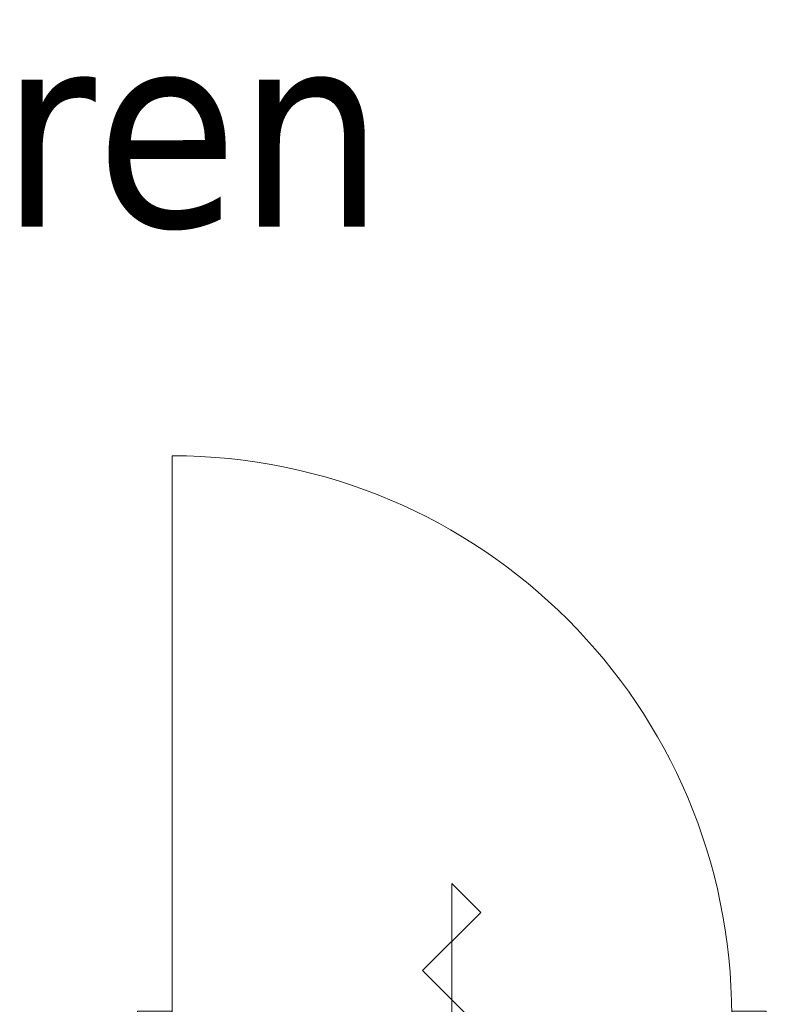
# Model space of a CAD drawing. Extents: x 2744 to 57639, y 3641 to 38820.
# Tile 91 of 179: x 35550 to 36457, y 34230 to 35427. Entities that reach past the tile are written whole.
import ezdxf

# ---------------------------------------------------------------- set-up
doc = ezdxf.new("R2010")
doc.units = 0
doc.header["$LTSCALE"] = 50
doc.layers.get('0').update_dxf_attribs({"linetype": 'CONTINUOUS'})
for name, color, linetype, lineweight in [('A-AREA-IDEN', 8, 'CONTINUOUS', 18), ('A-DETL-GENF', 8, 'CONTINUOUS', 18), ('A-DOOR', 8, 'CONTINUOUS', 25), ('A-GENM', 8, 'CONTINUOUS', 18)]:
    doc.layers.add(name, color=color, linetype=linetype, lineweight=lineweight)
doc.styles.add('Tahoma_1', font='TAHOMA.TTF', dxfattribs={"height": 238.040123})

# ---------------------------------------------------------------- blocks, each defined once
blk = doc.blocks.new('32_KA_hout_67-114-enkele_deur_met dorpel - H630d-V77-Plotview 4e Verdieping - schaal 1 op 100')
at = {"layer": 'A-GENM'}
h = blk.add_hatch(dxfattribs=at)
h.set_pattern_fill('FP_295', color=256, style=0, pattern_type=2)
h.set_pattern_definition([(225, (36074.95, 34164.45), (91.92388, -91.92388), [])])
h.paths.add_polyline_path([(-382.1, 57), (-382.1, -57), (-340.1, -57), (-340.1, -12), (-315.1, -12), (-315.1, 57), (-353.9, 57)], flags=0)
h.paths.add_polyline_path([(314.9, 57), (314.9, -12), (339.9, -12), (339.9, -57), (381.9, -57), (381.9, 57)], flags=0)
at = {"layer": 'A-DETL-GENF'}
for p, q in [((35.4, 176.8), (0, 212.1)), ((0, 212.1), (0, -212.1)), ((-35.4, 106.1), (35.4, 176.8)), ((35.4, 35.4), (-35.4, 106.1)), ((-35.4, -35.4), (35.4, 35.4)), ((35.4, -106.1), (-35.4, -35.4)), ((-35.4, -176.8), (35.4, -106.1)), ((0, -212.1), (-35.4, -176.8))]:
    blk.add_line(p, q, dxfattribs=at)
at = {"layer": 'A-DOOR', "lineweight": 18}
for p, q in [((-382.1, 57), (-315.1, 57)), ((-382.1, -57), (-382.1, 57)), ((-315.1, 57), (-315.1, -12)), ((314.9, 57), (381.9, 57)), ((314.9, -12), (314.9, 57)), ((381.9, 57), (381.9, -57)), ((-340.1, -57), (-382.1, -57)), ((-340.1, -52), (-340.1, -57)), ((339.9, -57), (339.9, -52)), ((381.9, -57), (339.9, -57))]:
    blk.add_line(p, q, dxfattribs=at)
at = {"layer": 'A-GENM'}
blk.add_line((339.9, -52), (339.9, -732), dxfattribs=at)
blk.add_arc((339.9, -52), 680, 180, 270, dxfattribs=at)
blk = doc.blocks.new('Onderlegger 4e verdieping')
at = {"layer": 'A-DOOR', "rotation": 180}
blk.add_blockref('32_KA_hout_67-114-enkele_deur_met dorpel - H630d-V77-Plotview 4e Verdieping - schaal 1 op 100', (36074.9, 34164.5), dxfattribs=at)
at = {"layer": 'A-AREA-IDEN', "insert": (34733.9, 35413), "char_height": 238.04, "width": 3081, "attachment_point": 2, "line_spacing_factor": 1.000232, "style": 'Tahoma_1'}
blk.add_mtext('Voorruimte Heren\\P10 m²', dxfattribs=at)

msp = doc.modelspace()

# ---------------------------------------------------------------- block references
msp.add_blockref('Onderlegger 4e verdieping', (0, 0))

doc.saveas('drawing.dxf')
